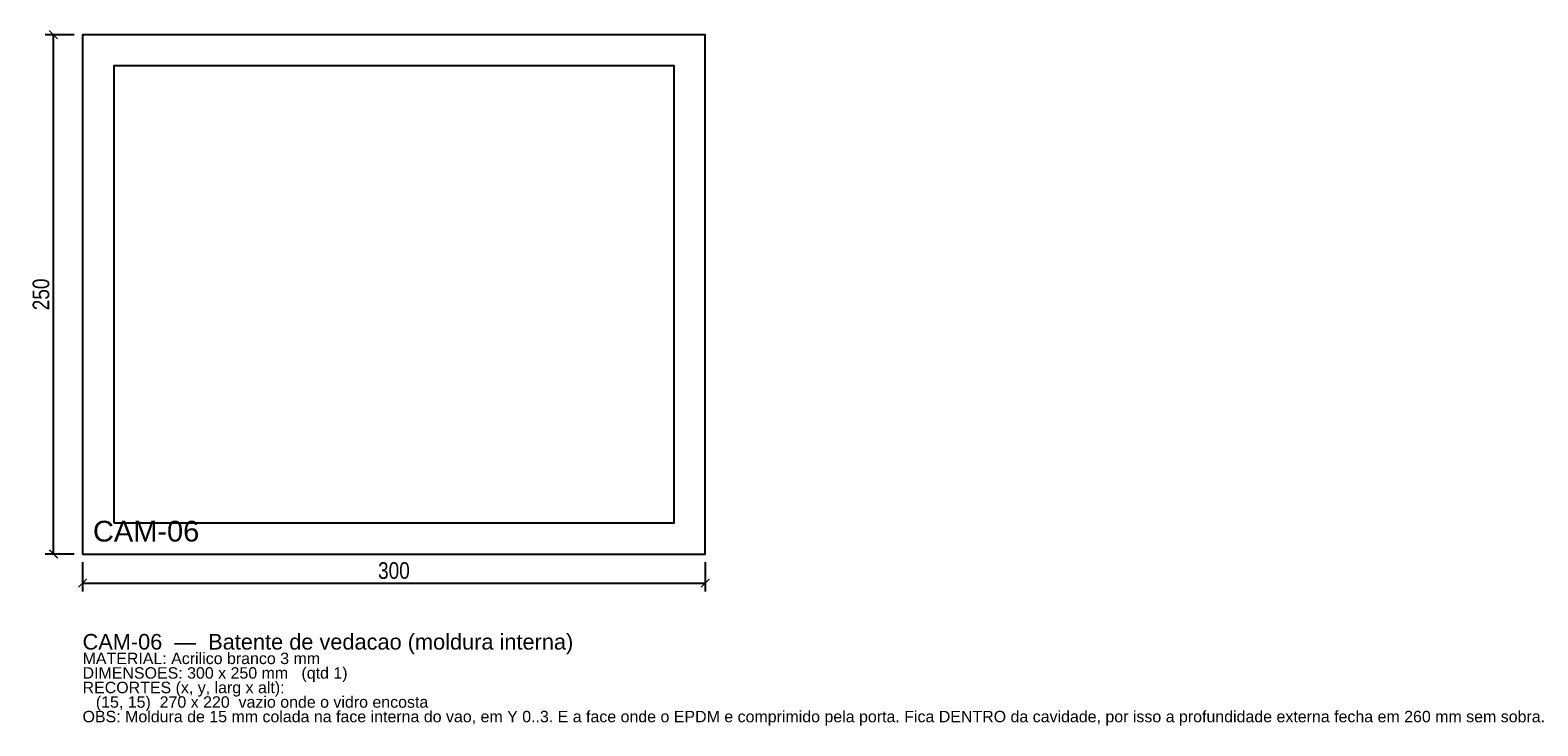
# Model space of a CAD drawing. Header units: millimetres. Extents: x -25 to 701, y -83 to 252.
import ezdxf

# ---------------------------------------------------------------- set-up
doc = ezdxf.new("R2010")
doc.units = ezdxf.units.MM
for name, color, linetype in [('CORTE', 1, 'Continuous'), ('COTA', 4, 'Continuous'), ('GRAVACAO', 3, 'Continuous'), ('TEXTO', 7, 'Continuous')]:
    doc.layers.add(name, color=color, linetype=linetype)
doc.styles.add('ARIAL', font='arial.ttf')
doc.styles.add('OpenSansCondensed-Light', font='OpenSansCondensed-Light.ttf')
doc.dimstyles.new('EZDXF', dxfattribs={"dimtxt": 8, "dimasz": 4, "dimexe": 4, "dimexo": 4, "dimgap": 2, "dimtad": 1, "dimdec": 0, "dimdsep": 46, "dimtxsty": 'OpenSansCondensed-Light', "dimblk": 'ARCHTICK', "dimcen": 2.5, "dimclrd": 4, "dimclre": 4, "dimclrt": 4, "dimazin": 3, "dimtfac": 0.5, "dimtmove": 2, "dimatfit": 3})

# ---------------------------------------------------------------- blocks, each defined once
blk = doc.blocks.new('_ARCHTICK')
at = {"color": 0, "linetype": 'BYBLOCK', "const_width": 0.15}
blk.add_lwpolyline([(-0.5, -0.5), (0.5, 0.5)], dxfattribs=at)

msp = doc.modelspace()

# ---------------------------------------------------------------- linework, layer by layer
at = {"layer": 'CORTE'}
for points in [[(0, 0), (300, 0), (300, 250), (0, 250)], [(15, 15), (285, 15), (285, 235), (15, 235)]]:
    msp.add_lwpolyline(points, close=True, dxfattribs=at)

# ---------------------------------------------------------------- texts
at = {"layer": 'GRAVACAO', "style": 'ARIAL'}
msp.add_text('CAM-06', height=10, dxfattribs=at).set_placement((5, 6))
at = {"layer": 'TEXTO', "style": 'ARIAL'}
for s, height, p in [('CAM-06  —  Batente de vedacao (moldura interna)', 7.5, (0, -46)), ('MATERIAL: Acrilico branco 3 mm', 5.5, (0, -53)), ('DIMENSOES: 300 x 250 mm   (qtd 1)', 5.5, (0, -60)), ('RECORTES (x, y, larg x alt):', 5.5, (0, -67)), ('   (15, 15)  270 x 220  vazio onde o vidro encosta', 5.5, (0, -74)), ('OBS: Moldura de 15 mm colada na face interna do vao, em Y 0..3. E a face onde o EPDM e comprimido pela porta. Fica DENTRO da cavidade, por isso a profundidade externa fecha em 260 mm sem sobra.', 5.5, (0, -81))]:
    msp.add_text(s, height=height, dxfattribs=at).set_placement(p)

# ---------------------------------------------------------------- dimensions: what is measured, and where the dimension line sits
at = {"layer": 'COTA'}
msp.add_linear_dim(base=(-14, 0), p1=(0, 0), p2=(0, 250), angle=90, dimstyle='EZDXF', dxfattribs=at).render()
msp.add_linear_dim(base=(0, -14), p1=(0, 0), p2=(300, 0), dimstyle='EZDXF', dxfattribs=at).render()

doc.saveas('drawing.dxf')
